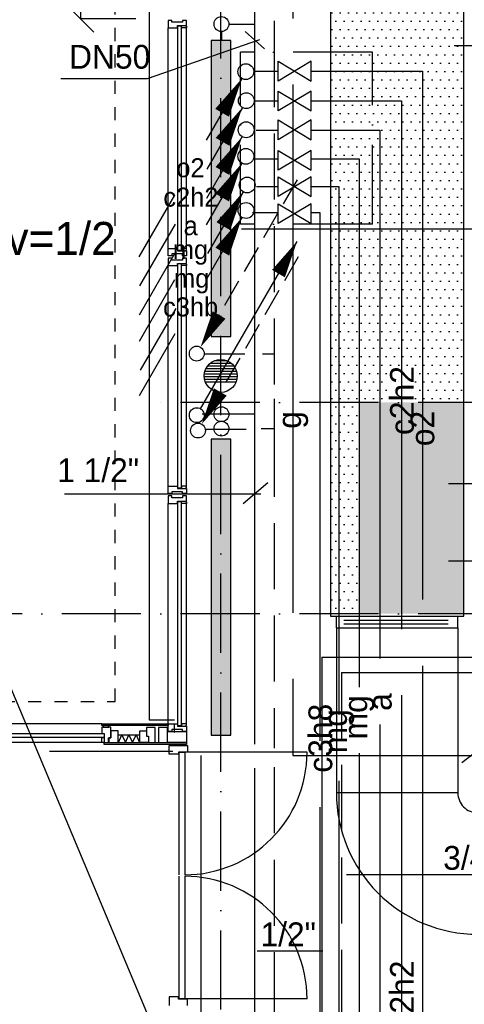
# Model space of a CAD drawing. Extents: x -866131 to -691536, y 173952 to 258052.
# Tile 64 of 160: x -817926 to -814557, y 239064 to 246518. Entities that reach past the tile are written whole.
import ezdxf
from ezdxf.enums import TextEntityAlignment as Align

# ---------------------------------------------------------------- set-up
doc = ezdxf.new("R2010")
doc.units = 0
doc.header["$LTSCALE"] = 100
for name, pattern in [('2322000', [45, 40, -5]), ('2322001', [45, 40, -5]), ('2322002', [45, 40, -5]), ('2322003', [45, 40, -5]), ('2322004', [45, 40, -5]), ('2322005', [45, 40, -5]), ('2322006', [45, 40, -5]), ('2322107', [2000, 1000, 1000]), ('2322108', [7, 5, -2]), ('2322134', [45, 40, -5]), ('DASHDOT', [9, 6, -1.5, 0, -1.5]), ('HIDDEN', [2, 1, -1])]:
    doc.linetypes.add(name, pattern=pattern)
doc.layers.get('0').update_dxf_attribs({"linetype": 'CONTINUOUS'})
doc.layers.get('DEFPOINTS').update_dxf_attribs({"linetype": 'CONTINUOUS'})
for name, color, linetype in [('AL$1----_MAATVOERING', 7, 'CONTINUOUS'), ('AL$7----_STRAMIEN', 1, 'DASHDOT'), ('AL21----_BUITENWAND', 4, 'CONTINUOUS'), ('AL21K---_ISOLATIE', 1, 'CONTINUOUS'), ('AL28----_KONSTRUKTIE', 3, 'CONTINUOUS'), ('AL31----_BUITENKOZ', 7, 'CONTINUOUS'), ('AL32----_DRAAIRICHTING', 1, 'CONTINUOUS'), ('ALXAA---_GEWBETON', 12, 'CONTINUOUS'), ('ALXOU---_GLAS', 7, 'CONTINUOUS'), ('BL$2----', 7, 'CONTINUOUS'), ('WI561---', 1, 'CONTINUOUS'), ('WL$1----', 4, 'CONTINUOUS'), ('WL541---', 4, 'CONTINUOUS'), ('WL561---', 4, 'CONTINUOUS'), ('WL561---_AANVOER', 4, 'CONTINUOUS'), ('WL561---_RETOUR', 4, 'CONTINUOUS'), ('WL570---', 3, 'CONTINUOUS'), ('WL570---_TOEVOER', 3, 'CONTINUOUS'), ('WM$1----', 1, 'CONTINUOUS'), ('WM541---', 1, 'CONTINUOUS'), ('WM570---', 1, 'CONTINUOUS')]:
    doc.layers.add(name, color=color, linetype=linetype)
doc.styles.add('BURO-018', font='BUROFONT.shx', dxfattribs={"height": 180})
doc.styles.add('BURO-025', font='BUROFONT.shx', dxfattribs={"height": 250})
doc.dimstyles.new('STABICAD', dxfattribs={"dimscale": 100, "dimtxt": 1.8, "dimasz": 0, "dimexe": 0, "dimexo": 2.5, "dimgap": 1.5, "dimtad": 0, "dimzin": 0, "dimtxsty": 'BURO-018', "dimtsz": 1, "dimcen": -3, "dimazin": 3, "dimtfac": 1, "dimtofl": 0, "dimtmove": 0, "dimatfit": 3, "dimtvp": 1.055556, "dimtolj": 1, "dimtzin": 0})

# ---------------------------------------------------------------- blocks, each defined once
blk = doc.blocks.new('LDV4')
at = {"color": 0, "linetype": 'CONTINUOUS'}
for p, q in [((-0.25, -0.433), (-2.5, -4.33)), ((-4.5, -7.794), (-6.75, -11.691))]:
    blk.add_line(p, q, dxfattribs=at)
blk.add_lwpolyline([(-0.25, -0.433, 0, 1, 0), (-1.5, -2.598, 1, 1, 0)], format="xyseb", dxfattribs=at)
blk.add_circle((0, 0), 0.5, dxfattribs=at)
at = {"color": 0, "linetype": 'CONTINUOUS', "style": 'BURO-018'}
blk.add_attdef('LD_TEXT1', text='', height=1.8, dxfattribs=at).set_placement((-3.5, -6.062), align=Align.MIDDLE)
blk = doc.blocks.new('3048301')
at = {"color": 0, "linetype": 'CONTINUOUS'}
for p, q in [((-2.5, 1.5), (2.5, -1.5)), ((-2.5, -1.5), (-2.5, 1.5)), ((2.5, 1.5), (-2.5, -1.5)), ((2.5, -1.5), (2.5, 1.5))]:
    blk.add_line(p, q, dxfattribs=at)
at = {"color": 0, "linetype": 'CONTINUOUS', "style": 'BURO-018', "flags": 1}
blk.add_attdef('CV_MATCODE', (0, 0), '', height=1.8, dxfattribs=at)
blk = doc.blocks.new('2322006-2')
at = {"layer": 'WM$1----', "color": 0, "style": 'BURO-018'}
blk.add_text('o2', height=180, rotation=90, dxfattribs=at).set_placement((18218.8, 69471.4), align=Align.MIDDLE)
blk = doc.blocks.new('2322001-3')
at = {"layer": 'WM$1----', "color": 0, "style": 'BURO-018'}
for p in [(18060.4, 69683.2), (18060.4, 65183.2)]:
    blk.add_text('c2h2', height=180, rotation=90, dxfattribs=at).set_placement(p, align=Align.MIDDLE)
blk = doc.blocks.new('2322002-4')
at = {"layer": 'WM$1----', "color": 0, "style": 'BURO-018'}
blk.add_text('a', height=180, rotation=90, dxfattribs=at).set_placement((17896.9, 67400.9), align=Align.MIDDLE)
blk = doc.blocks.new('2322003-8')
at = {"layer": 'WM$1----', "color": 0, "style": 'BURO-018'}
blk.add_text('mg', height=180, rotation=90, dxfattribs=at).set_placement((17738.6, 67285.2), align=Align.MIDDLE)
blk = doc.blocks.new('2322004-9')
at = {"layer": 'WM$1----', "color": 0, "style": 'BURO-018'}
blk.add_text('mg', height=180, rotation=90, dxfattribs=at).set_placement((17585.3, 67180.1), align=Align.MIDDLE)
blk = doc.blocks.new('2322401')
at = {"color": 0, "linetype": 'CONTINUOUS'}
for p, q in [((-0.5, 0.5, 1), (-0.5, 0.5)), ((-0.5, 0.5, 1), (-0.5, -0.5, 1)), ((0.5, 0.5, 1), (-0.5, 0.5, 1)), ((0.5, 0.5), (-0.5, 0.5)), ((-0.5, 0.5), (-0.5, -0.5)), ((0.5, 0.5, 1), (0.5, 0.5)), ((0.5, -0.5, 1), (0.5, 0.5, 1)), ((0.5, -0.5), (0.5, 0.5)), ((-0.5, -0.5, 1), (-0.5, -0.5)), ((-0.5, -0.5, 1), (0.5, -0.5, 1)), ((-0.5, -0.5), (0.5, -0.5)), ((0.5, -0.5, 1), (0.5, -0.5))]:
    blk.add_line(p, q, dxfattribs=at)
blk = doc.blocks.new('CVHATCH1')
at = {"color": 0, "linetype": 'CONTINUOUS'}
blk.add_solid([(-0.5, -0.5), (0.5, -0.5), (-0.5, 0.5), (0.5, 0.5)], dxfattribs=at)
blk = doc.blocks.new('CVRINFO2')
at = {"color": 0, "linetype": 'CONTINUOUS', "style": 'BURO-025'}
for tag, p in [('CV_TEXT125', (0, 0)), ('CV_TEXT225', (0, -4.167)), ('CV_TEXT325', (0, -8.333)), ('CV_TEXT425', (0, -12.5))]:
    blk.add_attdef(tag, p, '', height=2.5, dxfattribs=at)
blk = doc.blocks.new('LDV3108')
at = {"color": 0, "linetype": 'CONTINUOUS'}
for p, q in [((6.75, 11.691), (5.813, 10.068)), ((5.438, 9.418), (4.5, 7.794)), ((4.125, 7.145), (3.188, 5.521)), ((2.813, 4.871), (1.875, 3.248)), ((1.5, 2.598), (0.563, 0.974))]:
    blk.add_line(p, q, dxfattribs=at)
blk.add_lwpolyline([(0.25, 0.433, 0, 1, 0), (1.5, 2.598, 1, 1, 0)], format="xyseb", dxfattribs=at)
blk.add_circle((0, 0), 0.5, dxfattribs=at)
blk = doc.blocks.new('LDV1107')
at = {"color": 0, "linetype": 'CONTINUOUS'}
blk.add_line((0.25, 0.433), (6.75, 11.691), dxfattribs=at)
blk.add_lwpolyline([(6.75, 11.691, 0, 1, 0), (5.5, 9.526, 1, 1, 0)], format="xyseb", dxfattribs=at)
blk.add_circle((0, 0), 0.5, dxfattribs=at)
blk = doc.blocks.new('*D507')
at = {"color": 0, "linetype": 'BYBLOCK'}
for p, q in [((-817364.9, 248223.3), (-817564.9, 248423.3)), ((-817045.4, 248323.3), (-817464.9, 248323.3)), ((-817464.9, 248323.3), (-817464.9, 246523.3)), ((-817364.9, 246423.3), (-817564.9, 246623.3)), ((-817045.4, 246523.3), (-817464.9, 246523.3))]:
    blk.add_line(p, q, dxfattribs=at)
at = {"layer": 'DEFPOINTS', "color": 0, "linetype": 'BYBLOCK'}
for p in [(-816795.4, 248323.3), (-817464.9, 246523.3), (-816795.4, 246523.3)]:
    blk.add_point(p, dxfattribs=at)
at = {"color": 0, "linetype": 'BYBLOCK', "insert": (-817661.4, 247423.3), "char_height": 180, "attachment_point": 5, "rotation": 90, "style": 'BURO-018'}
blk.add_mtext('\\A1;1800', dxfattribs=at)
blk = doc.blocks.new('LU-2D-K-398')
at = {"color": 0, "linetype": 'CONTINUOUS'}
for p, q in [((-0.5, 460), (0.5, 460)), ((-0.5, -460), (0.5, -460))]:
    blk.add_line(p, q, dxfattribs=at)
blk = doc.blocks.new('LU-2D-B-1-3985A')
at = {"color": 0, "linetype": 'CONTINUOUS'}
for p, q in [((-460, 610), (460, 610)), ((-610, 460), (-610, -460))]:
    blk.add_line(p, q, dxfattribs=at)
for radius in [150, 1070]:
    blk.add_arc((-610, 610), radius, 270, 0, dxfattribs=at)
blk = doc.blocks.new('2322005-2')
at = {"layer": 'WM$1----', "color": 0, "style": 'BURO-018'}
blk.add_text('c3h8', height=180, rotation=90, dxfattribs=at).set_placement((-815651.5, 241078.6), align=Align.MIDDLE)
blk = doc.blocks.new('2322134-1')
at = {"layer": 'WM541---', "color": 0, "style": 'BURO-018'}
blk.add_text('g', height=180, rotation=90, dxfattribs=at).set_placement((-815856.7, 243488.2), align=Align.MIDDLE)

msp = doc.modelspace()

# ---------------------------------------------------------------- hatches: boundary and pattern name
at = {"layer": 'WM570---'}
h = msp.add_hatch(dxfattribs=at)
h.set_pattern_fill('DOTS', color=8, scale=40, style=0)
h.paths.add_polyline_path([(-815252.826, 245904.333), (-815252.826, 246127.675), (-815571.375, 246127.675), (-815571.375, 245904.333)], flags=17)
h.paths.add_polyline_path([(-814874.97, 246127.675), (-814874.97, 244932.514), (-814561.375, 244932.514), (-814561.375, 246693.657), (-815571.375, 246693.657), (-815571.375, 246271.228), (-815252.826, 246271.228), (-815252.826, 246127.675)])
h.paths.add_polyline_path([(-815033.34, 245904.333), (-815033.34, 244932.514), (-814874.97, 244932.514), (-814874.97, 246127.675), (-815252.826, 246127.675), (-815252.826, 245904.333)], flags=17)
h.paths.add_polyline_path([(-815033.34, 245904.333), (-815252.826, 245904.333), (-815252.826, 245682.254), (-815196.818, 245682.254), (-815196.818, 244932.514), (-815033.34, 244932.514)], flags=16)
h.paths.add_polyline_path([(-815252.826, 245682.254), (-815571.375, 245682.254), (-815571.375, 245465.28), (-815355.188, 245465.28), (-815355.188, 244971.228), (-815252.826, 244971.228)], flags=17)
h.paths.add_polyline_path([(-815355.188, 245465.28), (-815571.375, 245465.28), (-815571.375, 245254.949), (-815508.448, 245254.949), (-815508.448, 244971.228), (-815355.188, 244971.228)], flags=16)
h.paths.add_polyline_path([(-815571.375, 244971.228), (-815508.448, 244971.228), (-815508.448, 245254.949), (-815571.375, 245254.949)], flags=16)
h.paths.add_polyline_path([(-815508.448, 244932.514), (-815508.448, 244971.228), (-815571.375, 244971.228), (-815571.375, 244932.514)], flags=17)
h.paths.add_polyline_path([(-815355.188, 244932.514), (-815355.188, 244971.228), (-815508.448, 244971.228), (-815508.448, 244932.514)], flags=17)
h.paths.add_polyline_path([(-815196.818, 244932.514), (-815196.818, 245682.254), (-815252.826, 245682.254), (-815252.826, 244971.228), (-815355.188, 244971.228), (-815355.188, 244932.514)], flags=17)
h = msp.add_hatch(dxfattribs=at)
h.set_pattern_fill('DOTS', color=8, scale=40, style=0)
h.paths.add_polyline_path([(-815252.826, 245682.254), (-815252.826, 245904.333), (-815571.375, 245904.333), (-815571.375, 245682.254)])
h.paths.add_polyline_path([(-815252.826, 246127.675), (-815252.826, 246271.228), (-815571.375, 246271.228), (-815571.375, 246127.675)])
h = msp.add_hatch(dxfattribs=at)
h.set_pattern_fill('DOTS', color=8, scale=40, style=0)
h.paths.add_polyline_path([(-815571.375, 243621.228), (-815508.448, 243621.228), (-815508.448, 244932.514), (-815571.375, 244932.514)])
h.paths.add_polyline_path([(-815355.188, 244932.514), (-815508.448, 244932.514), (-815508.448, 243621.228), (-815355.188, 243621.228)])
h.paths.add_polyline_path([(-815196.818, 244932.514), (-815355.188, 244932.514), (-815355.188, 243621.228), (-815196.818, 243621.228)])
h.paths.add_polyline_path([(-815033.34, 244932.514), (-815196.818, 244932.514), (-815196.818, 243621.228), (-815033.34, 243621.228)])
h.paths.add_polyline_path([(-814874.97, 244932.514), (-815033.34, 244932.514), (-815033.34, 243621.228), (-814874.97, 243621.228)])
h.paths.add_polyline_path([(-814561.375, 244932.514), (-814874.97, 244932.514), (-814874.97, 243621.228), (-814561.375, 243621.228)])
h.paths.add_polyline_path([(-814893.68, 238843.262), (-814893.68, 239426.518), (-815172.999, 239426.518), (-815172.999, 238843.262)], flags=9)
h.paths.add_polyline_path([(-814893.68, 243343.262), (-814893.68, 243926.518), (-815172.999, 243926.518), (-815172.999, 243343.262)], flags=9)
h = msp.add_hatch(dxfattribs=at)
h.set_pattern_fill('DOTS', color=8, scale=40, style=0)
h.paths.add_polyline_path([(-815355.188, 242021.228), (-815196.818, 242021.228), (-815196.818, 243621.228), (-815355.188, 243621.228)])
h.paths.add_polyline_path([(-815196.818, 242021.228), (-815033.34, 242021.228), (-815033.34, 243621.228), (-815196.818, 243621.228)])
h.paths.add_polyline_path([(-815033.34, 242021.228), (-814874.97, 242021.228), (-814874.97, 243621.228), (-815033.34, 243621.228)])
h.paths.add_polyline_path([(-814561.375, 243621.228), (-814874.97, 243621.228), (-814874.97, 242021.228), (-814561.375, 242021.228)])
h.paths.add_polyline_path([(-814893.68, 238843.262), (-814893.68, 239426.518), (-815172.999, 239426.518), (-815172.999, 238843.262)], flags=9)
h.paths.add_polyline_path([(-814893.68, 243343.262), (-814893.68, 243926.518), (-815172.999, 243926.518), (-815172.999, 243343.262)], flags=9)
h.paths.add_polyline_path([(-856752.051, 190783.978), (-856752.051, 191097.876), (-857021.933, 191097.876), (-857021.933, 190783.978)], flags=9)
h.paths.add_polyline_path([(-856752.051, 195283.978), (-856752.051, 195597.876), (-857021.933, 195597.876), (-857021.933, 195283.978)], flags=9)
h.paths.add_polyline_path([(-856752.051, 199783.978), (-856752.051, 200097.876), (-857021.933, 200097.876), (-857021.933, 199783.978)], flags=9)
h.paths.add_polyline_path([(-814740.029, 238766.171), (-814740.029, 239080.069), (-815009.911, 239080.069), (-815009.911, 238766.171)], flags=9)
h.paths.add_polyline_path([(-814740.029, 243266.171), (-814740.029, 243580.069), (-815009.911, 243580.069), (-815009.911, 243266.171)], flags=9)
h = msp.add_hatch(dxfattribs=at)
h.set_pattern_fill('DOTS', color=8, scale=40, style=0)
h.paths.add_polyline_path([(-815355.188, 243621.228), (-815508.448, 243621.228), (-815508.448, 242021.228), (-815355.188, 242021.228)])
h.paths.add_polyline_path([(-815571.375, 242021.228), (-815508.448, 242021.228), (-815508.448, 243621.228), (-815571.375, 243621.228)])

# ---------------------------------------------------------------- linework, layer by layer
at = {"layer": 'AL$1----_MAATVOERING', "color": 8, "linetype": 'HIDDEN'}
for p, q in [((-817202.826, 241356.228), (-817202.826, 250821.228)), ((-822662.826, 241356.228), (-817202.826, 241356.228))]:
    msp.add_line(p, q, dxfattribs=at)
at = {"layer": 'AL$7----_STRAMIEN', "color": 1}
msp.add_line((-816402.826, 213821.228), (-816402.826, 252613.852), dxfattribs=at)
at = {"layer": 'AL$7----_STRAMIEN', "color": 8}
for p, q in [((-815252.826, 246271.228), (-816252.826, 246271.228)), ((-816252.826, 244971.228), (-816252.826, 246271.228)), ((-815252.826, 244971.228), (-815252.826, 246271.228)), ((-815252.826, 244971.228), (-816252.826, 244971.228))]:
    msp.add_line(p, q, dxfattribs=at)
at = {"layer": 'AL$7----_STRAMIEN', "color": 1}
for points in [[(-780102.826, 243621.228), (-816949.104, 243621.228)], [(-780102.826, 242021.228), (-818674.997, 242021.228)]]:
    msp.add_lwpolyline(points, dxfattribs=at)
at = {"layer": 'AL21----_BUITENWAND', "color": 8}
for p, q in [((-816942.826, 241216.366), (-816942.826, 250961.366)), ((-816752.826, 241216.366), (-816942.826, 241216.366)), ((-816662.826, 241045.366), (-816806.826, 241045.366)), ((-816776.826, 241030.366), (-816713.826, 241030.366)), ((-816716.65, 240045.116), (-816716.65, 240972.116)), ((-816716.65, 240972.116), (-816675.65, 240972.116)), ((-816713.826, 241030.366), (-816713.826, 241030.366)), ((-816713.826, 241030.366), (-816662.826, 241030.366)), ((-815748.65, 240972.116), (-816675.65, 240972.116)), ((-816675.65, 240972.116), (-816675.65, 240045.116)), ((-816662.826, 241045.366), (-816662.826, 241030.366)), ((-816716.65, 239106.116), (-816716.65, 240033.116)), ((-816675.65, 240033.116), (-816675.65, 239106.116)), ((-816722.65, 239121.116), (-816794.65, 239121.116)), ((-816794.65, 239121.116), (-816794.65, 239054.116)), ((-816722.65, 239104.116), (-816722.65, 239121.116)), ((-816655.65, 239104.116), (-816722.65, 239104.116)), ((-816675.65, 239106.116), (-816716.65, 239106.116)), ((-815748.65, 239106.116), (-816675.65, 239106.116)), ((-816655.65, 239054.116), (-816655.65, 239104.116)), ((-816655.65, 239054.116), (-816655.65, 239104.116))]:
    msp.add_line(p, q, dxfattribs=at)
msp.add_lwpolyline([(-816655.65, 241024.116), (-816655.65, 240974.116), (-816722.65, 240974.116), (-816722.65, 240957.116), (-816794.65, 240957.116), (-816794.65, 241024.116), (-816706.65, 241024.116), (-816706.65, 241024.116), (-816655.65, 241024.116), (-816655.65, 240974.116)], dxfattribs=at)
for centre, start, end in [((-816675.65, 240972.116), 270, 0), ((-816675.65, 239106.116), 0, 90)]:
    msp.add_arc(centre, 927, start, end, dxfattribs=at)
at = {"layer": 'AL21K---_ISOLATIE', "color": 8, "linetype": 'CONTINUOUS'}
for p, q in [((-817179.826, 241105.366), (-817015.826, 241105.366)), ((-817178.474, 241045.366), (-817152.493, 241105.366)), ((-817152.493, 241105.366), (-817125.159, 241045.366)), ((-817125.159, 241045.366), (-817097.826, 241105.366)), ((-817097.826, 241105.366), (-817070.493, 241045.366)), ((-817070.493, 241045.366), (-817043.159, 241105.366)), ((-817043.159, 241105.366), (-817017.179, 241045.366)), ((-817179.826, 241045.366), (-817015.826, 241045.366))]:
    msp.add_line(p, q, dxfattribs=at)
at = {"layer": 'AL28----_KONSTRUKTIE', "color": 8}
msp.add_circle((-816402.826, 243821.228), 125, dxfattribs=at)
at = {"layer": 'AL31----_BUITENKOZ', "color": 8, "linetype": 'CONTINUOUS'}
for p, q in [((-816795.826, 246512.366), (-816801.826, 246512.366)), ((-816801.826, 246512.366), (-816801.826, 246493.439)), ((-816801.826, 246493.439), (-816801.826, 246456.366)), ((-816781.826, 246512.366), (-816795.826, 246512.366)), ((-816772.826, 246512.366), (-816781.826, 246512.366)), ((-816781.826, 246512.366), (-816781.826, 246512.366)), ((-816772.826, 246498.366), (-816772.826, 246512.366)), ((-816692.826, 246498.366), (-816772.826, 246498.366)), ((-816682.826, 246512.366), (-816692.826, 246512.366)), ((-816692.826, 246512.366), (-816692.826, 246498.366)), ((-816668.826, 246512.366), (-816682.826, 246512.366)), ((-816682.826, 246512.366), (-816682.826, 246512.366)), ((-816662.826, 246512.366), (-816668.826, 246512.366)), ((-816662.826, 246473.366), (-816662.826, 246512.366)), ((-816801.826, 246456.366), (-816794.826, 246456.366)), ((-816794.826, 246456.366), (-816790.826, 246456.366)), ((-816790.826, 246456.366), (-816782.826, 246456.366)), ((-816782.826, 246456.366), (-816729.826, 246456.366)), ((-816729.826, 246456.366), (-816729.826, 246473.366)), ((-816729.826, 246473.366), (-816662.826, 246473.366)), ((-816699.826, 246473.366), (-816667.826, 246473.366)), ((-816699.826, 246456.366), (-816699.826, 246473.366)), ((-816662.826, 246456.366), (-816699.826, 246456.366)), ((-816667.826, 246473.366), (-816667.826, 246468.366)), ((-816667.826, 246468.366), (-816662.826, 246468.366)), ((-816662.826, 246468.366), (-816662.826, 246456.366)), ((-816801.826, 244749.294), (-816801.826, 244786.366)), ((-816801.826, 244786.366), (-816794.826, 244786.366)), ((-816794.826, 244786.366), (-816790.826, 244786.366)), ((-816790.826, 244786.366), (-816782.826, 244786.366)), ((-816782.826, 244786.366), (-816729.826, 244786.366)), ((-816729.826, 244786.366), (-816729.826, 244769.366)), ((-816662.826, 244786.366), (-816699.826, 244786.366)), ((-816699.826, 244786.366), (-816699.826, 244769.366)), ((-816667.826, 244769.366), (-816667.826, 244774.366)), ((-816667.826, 244774.366), (-816662.826, 244774.366)), ((-816662.826, 244774.366), (-816662.826, 244786.366)), ((-816801.826, 244730.366), (-816801.826, 244749.294)), ((-816795.826, 244730.366), (-816801.826, 244730.366)), ((-816795.826, 244712.366), (-816801.826, 244712.366)), ((-816801.826, 244712.366), (-816801.826, 244693.439)), ((-816782.326, 244730.366), (-816795.826, 244730.366)), ((-816781.826, 244712.366), (-816795.826, 244712.366)), ((-816772.826, 244730.366), (-816782.326, 244730.366)), ((-816782.326, 244730.366), (-816782.326, 244730.366)), ((-816772.826, 244712.366), (-816781.826, 244712.366)), ((-816781.826, 244712.366), (-816781.826, 244712.366)), ((-816692.826, 244744.366), (-816772.826, 244744.366)), ((-816772.826, 244744.366), (-816772.826, 244730.366)), ((-816772.826, 244698.366), (-816772.826, 244712.366)), ((-816729.826, 244769.366), (-816662.826, 244769.366)), ((-816699.826, 244769.366), (-816667.826, 244769.366)), ((-816692.826, 244730.366), (-816692.826, 244744.366)), ((-816682.826, 244730.366), (-816692.826, 244730.366)), ((-816682.826, 244712.366), (-816692.826, 244712.366)), ((-816692.826, 244712.366), (-816692.826, 244698.366)), ((-816668.826, 244730.366), (-816682.826, 244730.366)), ((-816682.826, 244730.366), (-816682.826, 244730.366)), ((-816668.826, 244712.366), (-816682.826, 244712.366)), ((-816682.826, 244712.366), (-816682.826, 244712.366)), ((-816662.826, 244730.366), (-816668.826, 244730.366)), ((-816662.826, 244712.366), (-816668.826, 244712.366)), ((-816662.826, 244769.366), (-816662.826, 244730.366)), ((-816662.826, 244673.366), (-816662.826, 244712.366)), ((-816801.826, 244693.439), (-816801.826, 244656.366)), ((-816801.826, 244656.366), (-816794.826, 244656.366)), ((-816794.826, 244656.366), (-816790.826, 244656.366)), ((-816790.826, 244656.366), (-816782.826, 244656.366)), ((-816782.826, 244656.366), (-816729.826, 244656.366)), ((-816692.826, 244698.366), (-816772.826, 244698.366)), ((-816729.826, 244656.366), (-816729.826, 244673.366)), ((-816729.826, 244673.366), (-816662.826, 244673.366)), ((-816699.826, 244673.366), (-816667.826, 244673.366)), ((-816699.826, 244656.366), (-816699.826, 244673.366)), ((-816662.826, 244656.366), (-816699.826, 244656.366)), ((-816667.826, 244673.366), (-816667.826, 244668.366)), ((-816667.826, 244668.366), (-816662.826, 244668.366)), ((-816662.826, 244668.366), (-816662.826, 244656.366)), ((-816801.826, 242949.294), (-816801.826, 242986.366)), ((-816801.826, 242986.366), (-816794.826, 242986.366)), ((-816794.826, 242986.366), (-816790.826, 242986.366)), ((-816790.826, 242986.366), (-816782.826, 242986.366)), ((-816782.826, 242986.366), (-816729.826, 242986.366)), ((-816729.826, 242986.366), (-816729.826, 242969.366)), ((-816662.826, 242986.366), (-816699.826, 242986.366)), ((-816699.826, 242986.366), (-816699.826, 242969.366)), ((-816662.826, 242974.366), (-816662.826, 242986.366)), ((-816801.826, 242930.366), (-816801.826, 242949.294)), ((-816795.826, 242930.366), (-816801.826, 242930.366)), ((-816795.826, 242912.366), (-816801.826, 242912.366)), ((-816801.826, 242912.366), (-816801.826, 242893.439)), ((-816782.326, 242930.366), (-816795.826, 242930.366)), ((-816781.826, 242912.366), (-816795.826, 242912.366)), ((-816772.826, 242930.366), (-816782.326, 242930.366)), ((-816782.326, 242930.366), (-816782.326, 242930.366)), ((-816772.826, 242912.366), (-816781.826, 242912.366)), ((-816781.826, 242912.366), (-816781.826, 242912.366)), ((-816692.826, 242944.366), (-816772.826, 242944.366)), ((-816772.826, 242944.366), (-816772.826, 242930.366)), ((-816772.826, 242898.366), (-816772.826, 242912.366)), ((-816729.826, 242969.366), (-816662.826, 242969.366)), ((-816699.826, 242969.366), (-816667.826, 242969.366)), ((-816692.826, 242930.366), (-816692.826, 242944.366)), ((-816682.826, 242930.366), (-816692.826, 242930.366)), ((-816682.826, 242912.366), (-816692.826, 242912.366)), ((-816692.826, 242912.366), (-816692.826, 242898.366)), ((-816668.826, 242930.366), (-816682.826, 242930.366)), ((-816682.826, 242930.366), (-816682.826, 242930.366)), ((-816668.826, 242912.366), (-816682.826, 242912.366)), ((-816682.826, 242912.366), (-816682.826, 242912.366)), ((-816662.826, 242930.366), (-816668.826, 242930.366)), ((-816662.826, 242912.366), (-816668.826, 242912.366)), ((-816667.826, 242969.366), (-816667.826, 242974.366)), ((-816667.826, 242974.366), (-816662.826, 242974.366)), ((-816662.826, 242969.366), (-816662.826, 242930.366)), ((-816662.826, 242873.366), (-816662.826, 242912.366)), ((-816801.826, 242893.439), (-816801.826, 242856.366)), ((-816801.826, 242856.366), (-816794.826, 242856.366)), ((-816794.826, 242856.366), (-816790.826, 242856.366)), ((-816790.826, 242856.366), (-816782.826, 242856.366)), ((-816782.826, 242856.366), (-816729.826, 242856.366)), ((-816692.826, 242898.366), (-816772.826, 242898.366)), ((-816729.826, 242856.366), (-816729.826, 242873.366)), ((-816729.826, 242873.366), (-816662.826, 242873.366)), ((-816699.826, 242873.366), (-816667.826, 242873.366)), ((-816699.826, 242856.366), (-816699.826, 242873.366)), ((-816662.826, 242856.366), (-816699.826, 242856.366)), ((-816667.826, 242873.366), (-816667.826, 242868.366)), ((-816667.826, 242868.366), (-816662.826, 242868.366)), ((-816662.826, 242868.366), (-816662.826, 242856.366)), ((-817015.826, 241045.366), (-817015.826, 241135.366)), ((-817015.826, 241135.366), (-816965.826, 241135.366)), ((-816898.826, 241159.366), (-816965.826, 241159.366)), ((-816965.826, 241159.366), (-816965.826, 241094.366)), ((-816965.826, 241135.366), (-816965.826, 241094.366)), ((-816898.826, 241080.366), (-816898.826, 241159.366)), ((-816873.826, 241159.366), (-816873.826, 241045.366)), ((-816806.826, 241159.366), (-816873.826, 241159.366)), ((-816806.826, 241045.366), (-816806.826, 241159.366)), ((-816806.826, 241045.366), (-816806.826, 241130.366)), ((-816806.826, 241130.366), (-816662.826, 241130.366)), ((-816801.826, 241149.294), (-816801.826, 241186.366)), ((-816801.826, 241186.366), (-816794.826, 241186.366)), ((-816801.826, 241130.366), (-816801.826, 241149.294)), ((-816795.826, 241130.366), (-816801.826, 241130.366)), ((-816782.326, 241130.366), (-816795.826, 241130.366)), ((-816794.826, 241186.366), (-816790.826, 241186.366)), ((-816790.826, 241186.366), (-816782.826, 241186.366)), ((-816782.826, 241186.366), (-816729.826, 241186.366)), ((-816772.826, 241130.366), (-816782.326, 241130.366)), ((-816782.326, 241130.366), (-816782.326, 241130.366)), ((-816692.826, 241144.366), (-816772.826, 241144.366)), ((-816772.826, 241144.366), (-816772.826, 241130.366)), ((-816729.826, 241186.366), (-816729.826, 241169.366)), ((-816729.826, 241169.366), (-816662.826, 241169.366)), ((-816662.826, 241186.366), (-816699.826, 241186.366)), ((-816699.826, 241186.366), (-816699.826, 241169.366)), ((-816699.826, 241169.366), (-816667.826, 241169.366)), ((-816692.826, 241130.366), (-816692.826, 241144.366)), ((-816682.826, 241130.366), (-816692.826, 241130.366)), ((-816668.826, 241130.366), (-816682.826, 241130.366)), ((-816682.826, 241130.366), (-816682.826, 241130.366)), ((-816662.826, 241130.366), (-816668.826, 241130.366)), ((-816667.826, 241169.366), (-816667.826, 241174.366)), ((-816667.826, 241174.366), (-816662.826, 241174.366)), ((-816662.826, 241174.366), (-816662.826, 241186.366)), ((-816662.826, 241169.366), (-816662.826, 241130.366)), ((-816662.826, 241130.366), (-816662.826, 241045.366)), ((-816965.826, 241094.366), (-816948.826, 241094.366)), ((-816965.826, 241094.366), (-816948.826, 241094.366)), ((-816948.826, 241094.366), (-816948.826, 241045.366)), ((-816948.826, 241094.366), (-816948.826, 241045.366)), ((-816898.826, 241045.366), (-816898.826, 241080.366)), ((-816948.826, 241045.366), (-817015.826, 241045.366)), ((-816948.826, 241045.366), (-816913.826, 241045.366)), ((-816913.826, 241045.366), (-816898.826, 241045.366)), ((-816873.826, 241045.366), (-816806.826, 241045.366))]:
    msp.add_line(p, q, dxfattribs=at)
at = {"layer": 'AL31----_BUITENKOZ', "color": 8}
for p, q in [((-816801.826, 244786.366), (-816801.826, 246456.366)), ((-816662.826, 244786.366), (-816662.826, 246456.366)), ((-816801.826, 242986.366), (-816801.826, 244656.366)), ((-816662.826, 242986.366), (-816662.826, 244656.366)), ((-816801.826, 241186.366), (-816801.826, 242856.366)), ((-816662.826, 241186.366), (-816662.826, 242856.366)), ((-817302.826, 241186.366), (-818202.826, 241186.366)), ((-817302.826, 241174.366), (-817302.826, 241186.366)), ((-817302.826, 241186.366), (-816801.826, 241186.366)), ((-816801.826, 241174.366), (-817302.826, 241174.366)), ((-817235.826, 241161.366), (-817302.826, 241161.366)), ((-817302.826, 241161.366), (-817302.826, 241114.366)), ((-817249.826, 241174.366), (-817292.826, 241174.366)), ((-817292.826, 241174.366), (-817292.826, 241161.366)), ((-817292.826, 241161.366), (-817249.826, 241161.366)), ((-817249.826, 241161.366), (-817249.826, 241174.366)), ((-817235.826, 241080.366), (-817235.826, 241161.366)), ((-817179.826, 241135.366), (-817235.826, 241135.366)), ((-817235.826, 241135.366), (-817235.826, 241080.366)), ((-817179.826, 241045.366), (-817179.826, 241135.366)), ((-816801.826, 241186.366), (-816801.826, 241174.366)), ((-816752.826, 241121.366), (-816752.826, 241186.366)), ((-817302.826, 241047.366), (-818202.826, 241047.366)), ((-817302.826, 241114.366), (-817285.826, 241114.366)), ((-817302.826, 241047.366), (-817302.826, 241084.366)), ((-817302.826, 241084.366), (-817285.826, 241084.366)), ((-817285.826, 241047.366), (-817302.826, 241047.366)), ((-817285.826, 241114.366), (-817285.826, 241047.366)), ((-817285.826, 241084.366), (-817285.826, 241047.366)), ((-817285.826, 241047.366), (-817252.826, 241047.366)), ((-817252.826, 241047.366), (-817252.826, 241080.366)), ((-817252.826, 241080.366), (-817235.826, 241080.366)), ((-817235.826, 241080.366), (-817250.826, 241080.366)), ((-817250.826, 241080.366), (-817250.826, 241045.366)), ((-817285.826, 241030.366), (-817285.826, 241045.366)), ((-817285.826, 241045.366), (-816662.826, 241045.366)), ((-816662.826, 241030.366), (-817285.826, 241030.366)), ((-817250.826, 241045.366), (-817179.826, 241045.366))]:
    msp.add_line(p, q, dxfattribs=at)
at = {"layer": 'AL32----_DRAAIRICHTING', "color": 8}
msp.add_line((-817699.826, 240980.366), (-816765.826, 240980.366), dxfattribs=at)
at = {"layer": 'ALXAA---_GEWBETON', "color": 8}
for p, q in [((-816502.288, 243896.94), (-816303.365, 243896.94)), ((-816483.226, 243916.94), (-816322.427, 243916.94)), ((-816450.108, 243936.94), (-816355.545, 243936.94)), ((-816527.753, 243816.94), (-816277.9, 243816.94)), ((-816526.835, 243836.94), (-816278.818, 243836.94)), ((-816522.616, 243856.94), (-816283.036, 243856.94)), ((-816514.724, 243876.94), (-816290.929, 243876.94)), ((-816525.444, 243796.94), (-816280.208, 243796.94)), ((-816519.718, 243776.94), (-816285.935, 243776.94))]:
    msp.add_line(p, q, dxfattribs=at)
at = {"layer": 'ALXOU---_GLAS', "color": 8}
for p, q in [((-816727.826, 246471.366), (-816701.826, 246471.366)), ((-816727.826, 244771.366), (-816727.826, 246471.366)), ((-816701.826, 246471.366), (-816701.826, 244771.366)), ((-816701.826, 244771.366), (-816727.826, 244771.366)), ((-816727.826, 244671.366), (-816701.826, 244671.366)), ((-816727.826, 242971.366), (-816727.826, 244671.366)), ((-816701.826, 244671.366), (-816701.826, 242971.366)), ((-816701.826, 242971.366), (-816727.826, 242971.366)), ((-816727.826, 242871.366), (-816701.826, 242871.366)), ((-816727.826, 241171.366), (-816727.826, 242871.366)), ((-816701.826, 242871.366), (-816701.826, 241171.366)), ((-816701.826, 241171.366), (-816727.826, 241171.366)), ((-818219.826, 241114.366), (-817285.826, 241114.366)), ((-817285.826, 241084.366), (-818219.826, 241084.366)), ((-817285.826, 241114.366), (-817285.826, 241084.366))]:
    msp.add_line(p, q, dxfattribs=at)
at = {"layer": 'BL$2----', "color": 3, "linetype": 'CONTINUOUS'}
msp.add_line((-815571.375, 242003.657), (-814561.375, 242003.657), dxfattribs=at)
at = {"layer": 'BL$2----', "color": 1}
for p, q in [((-815470.448, 241972.056), (-814678.808, 241972.056)), ((-815470.448, 241944.293), (-814678.808, 241944.293))]:
    msp.add_line(p, q, dxfattribs=at)
at = {"layer": 'WI561---', "color": 4}
msp.add_line((-816394.885, 246358.541), (-816394.885, 246422.878), dxfattribs=at)
at = {"layer": 'WL$1----', "linetype": '2322000'}
for p, q in [((-816149.8, 246127.675), (-815966.884, 246127.675)), ((-815716.788, 246127.675), (-814874.97, 246127.675)), ((-816140.432, 245904.333), (-815966.884, 245904.333)), ((-815716.788, 245904.333), (-815033.34, 245904.333)), ((-816133.78, 245682.254), (-815966.884, 245682.254)), ((-815716.788, 245682.254), (-815196.818, 245682.254)), ((-816145.727, 245465.28), (-815966.884, 245465.28)), ((-815716.788, 245465.28), (-815355.188, 245465.28)), ((-816132.423, 245254.949), (-815966.884, 245254.949)), ((-815716.788, 245254.949), (-815508.448, 245254.949)), ((-816163.104, 245057.63), (-815966.884, 245057.63)), ((-815716.788, 245057.63), (-815651.492, 245057.63))]:
    msp.add_line(p, q, dxfattribs=at)
at = {"layer": 'WL$1----', "linetype": '2322006'}
msp.add_line((-814874.97, 246127.675), (-814874.97, 236218.565), dxfattribs=at)
at = {"layer": 'WL$1----', "linetype": '2322001'}
msp.add_line((-815033.34, 245904.333), (-815033.34, 236865.447), dxfattribs=at)
at = {"layer": 'WL$1----', "linetype": '2322002'}
msp.add_line((-815196.818, 245682.254), (-815196.818, 237022.88), dxfattribs=at)
at = {"layer": 'WL$1----', "linetype": '2322003'}
msp.add_line((-815355.188, 245465.28), (-815355.188, 237008.568), dxfattribs=at)
at = {"layer": 'WL$1----', "linetype": '2322004'}
msp.add_line((-815508.448, 245254.949), (-815508.448, 237008.568), dxfattribs=at)
at = {"layer": 'WL$1----', "linetype": '2322005'}
msp.add_line((-815651.492, 245057.63), (-815651.492, 237099.578), dxfattribs=at)
at = {"layer": 'WL541---', "linetype": '2322134'}
for p, q in [((-815856.702, 250527.445), (-815856.702, 240948.978)), ((-816552.826, 240948.978), (-816552.826, 228735.22)), ((-815856.702, 240948.978), (-801581.86, 240948.978))]:
    msp.add_line(p, q, dxfattribs=at)
at = {"layer": 'WL561---', "color": 1}
msp.add_line((-816538.921, 237997.401), (-818757.136, 243278.744), dxfattribs=at)
at = {"layer": 'WL561---_AANVOER', "linetype": '2322107'}
for p, q in [((-816146.932, 250159.539), (-816146.932, 243266.075)), ((-816340.953, 246484.528), (-816146.932, 246484.528)), ((-816542.945, 243534.417), (-816146.932, 243534.417)), ((-816095.637, 243421.971), (-815998.627, 243421.971)), ((-816146.932, 243303.164), (-816146.932, 241033.151)), ((-815636.879, 241693.425), (-815636.879, 218349.359)), ((-815636.879, 241693.425), (-814320.769, 241693.425)), ((-816146.932, 240851.572), (-816146.932, 237166.002))]:
    msp.add_line(p, q, dxfattribs=at)
at = {"layer": 'WL561---_AANVOER'}
for p, q in [((-816522.702, 243417.262), (-816209.408, 243417.262)), ((-815486.879, 241576.27), (-814170.769, 241576.27))]:
    msp.add_line(p, q, dxfattribs=at)
at = {"layer": 'WL561---_RETOUR', "linetype": '2322108'}
for p, q in [((-815996.932, 250009.539), (-815996.932, 246355.723)), ((-815996.932, 246355.723), (-815996.932, 243396.155)), ((-816530.735, 243989.321), (-816221.386, 243988.997)), ((-816085.453, 243988.854), (-815998.994, 243988.764)), ((-815996.932, 243646.627), (-815996.932, 243525.698)), ((-816340.953, 243533.129), (-816231.433, 243533.129)), ((-815996.932, 243406.891), (-815996.932, 241004.099)), ((-815486.879, 241576.27), (-815486.879, 218499.359)), ((-815996.932, 240858.835), (-815996.932, 237158.846))]:
    msp.add_line(p, q, dxfattribs=at)
at = {"layer": 'WL561---_RETOUR', "color": 1}
for centre in [(-816397.203, 246484.528), (-816397.203, 243531.223), (-816397.203, 243421.971)]:
    msp.add_circle(centre, 56.25, dxfattribs=at)
at = {"layer": 'WL570---', "color": 1}
for p, q in [((-816218.257, 246429.233), (-816072.181, 246296.502)), ((-816957.741, 246071.622), (-816107.588, 246367.955)), ((-817614.785, 246071.622), (-816956.508, 246071.622)), ((-813431.378, 244932.514), (-816245.228, 244932.514)), ((-816231.869, 242855.448), (-816045.955, 243014.725)), ((-817585.725, 242928.524), (-816099.073, 242928.524))]:
    msp.add_line(p, q, dxfattribs=at)
at = {"layer": 'WL570---_TOEVOER', "color": 3, "linetype": 'CONTINUOUS'}
for p, q in [((-815571.375, 246693.657), (-815571.375, 242003.657)), ((-814561.375, 242003.657), (-814561.375, 246693.657)), ((-815526.375, 241913.657), (-815526.375, 242003.657)), ((-814606.375, 241913.657), (-814606.375, 242003.657)), ((-815526.375, 241913.657), (-814606.375, 241913.657))]:
    msp.add_line(p, q, dxfattribs=at)
at = {"layer": 'WM570---'}
for p, q in [((-814633.259, 246323.646), (-811698.846, 246323.646)), ((-814676.473, 243007.101), (-812500.571, 243007.101)), ((-814676.473, 242420.505), (-812136.205, 242420.505)), ((-814577.105, 240894.841), (-814405.548, 241026.743))]:
    msp.add_line(p, q, dxfattribs=at)
at = {"layer": 'WM570---', "linetype": 'CONTINUOUS'}
for p, q in [((-815450.319, 240047.078), (-814245.142, 240047.078)), ((-816126.122, 239468.394), (-815629.308, 239468.394))]:
    msp.add_line(p, q, dxfattribs=at)

# ---------------------------------------------------------------- block references
at = {"layer": 'WI561---'}
ref = msp.add_blockref('CVRINFO2', (-820441.491, 245570.047, 120), dxfattribs=dict(at, xscale=100, yscale=100, zscale=100))
ref.add_attrib('CV_TEXT125', '3x%%u2240-400-22', (-820441.491, 245570.047, 120), dxfattribs={"layer": '0', "color": 2, "linetype": 'CONTINUOUS', "height": 250, "style": 'BURO-025'})
ref.add_attrib('CV_TEXT225', 'Q=4173 W', (-820441.491, 245153.38, 120), dxfattribs={"layer": '0', "color": 2, "linetype": 'CONTINUOUS', "height": 250, "style": 'BURO-025'})
ref.add_attrib('CV_TEXT325', '2xThV=1/2+1xRv=1/2', (-820441.491, 244736.713, 120), dxfattribs={"layer": '0', "color": 2, "linetype": 'CONTINUOUS', "height": 250, "style": 'BURO-025'})
at = {"layer": 'WL$1----', "color": 2, "xscale": 50, "yscale": 50, "zscale": 50}
for p in [(-815841.788, 246128.136), (-815841.788, 245903.039), (-815841.788, 245684.562), (-815841.788, 245452.844), (-815841.788, 245254.229), (-815841.788, 245048.993)]:
    msp.add_blockref('3048301', p, dxfattribs=at)
at = {"layer": 'WL$1----', "color": 2}
ref = msp.add_blockref('LDV4', (-816212.274, 246124.757), dxfattribs=dict(at, xscale=120, yscale=120, zscale=120))
ref.add_attrib('LD_TEXT1', 'o2', dxfattribs={"layer": '0', "color": 1, "linetype": 'CONTINUOUS', "height": 144, "style": 'BURO-018'}).set_placement((-816632.274, 245397.296), align=Align.MIDDLE)
ref = msp.add_blockref('LDV4', (-816208.817, 245905.081), dxfattribs=dict(at, xscale=120, yscale=120, zscale=120))
ref.add_attrib('LD_TEXT1', 'c2h2', dxfattribs={"layer": '0', "color": 1, "linetype": 'CONTINUOUS', "height": 144, "style": 'BURO-018'}).set_placement((-816628.817, 245177.62), align=Align.MIDDLE)
ref = msp.add_blockref('LDV4', (-816210.04, 245684.601), dxfattribs=dict(at, xscale=120, yscale=120, zscale=120))
ref.add_attrib('LD_TEXT1', 'a', dxfattribs={"layer": '0', "color": 1, "linetype": 'CONTINUOUS', "height": 144, "style": 'BURO-018'}).set_placement((-816630.04, 244957.14), align=Align.MIDDLE)
ref = msp.add_blockref('LDV4', (-816211.989, 245483.531), dxfattribs=dict(at, xscale=120, yscale=120, zscale=120))
ref.add_attrib('LD_TEXT1', 'mg', dxfattribs={"layer": '0', "color": 1, "linetype": 'CONTINUOUS', "height": 144, "style": 'BURO-018'}).set_placement((-816631.989, 244756.07), align=Align.MIDDLE)
ref = msp.add_blockref('LDV4', (-816202.898, 245266.464), dxfattribs=dict(at, xscale=120, yscale=120, zscale=120))
ref.add_attrib('LD_TEXT1', 'mg', dxfattribs={"layer": '0', "color": 1, "linetype": 'CONTINUOUS', "height": 144, "style": 'BURO-018'}).set_placement((-816622.898, 244539.003), align=Align.MIDDLE)
ref = msp.add_blockref('LDV4', (-816210.765, 245073.886), dxfattribs=dict(at, xscale=120, yscale=120, zscale=120))
ref.add_attrib('LD_TEXT1', 'c3hb', dxfattribs={"layer": '0', "color": 1, "linetype": 'CONTINUOUS', "height": 144, "style": 'BURO-018'}).set_placement((-816630.765, 244346.424), align=Align.MIDDLE)
at = {"layer": 'WL561---', "xscale": 2240, "yscale": 150, "zscale": 400, "rotation": 90}
for p in [(-816400.492, 245240.211, 120), (-816400.492, 242222.515, 120)]:
    msp.add_blockref('2322401', p, dxfattribs=at)
at = {"layer": 'WL561---', "color": 4, "xscale": 2240, "yscale": 150, "zscale": 2240, "rotation": 90}
for p in [(-816400.492, 245240.211, 120), (-816400.492, 242222.515, 120)]:
    msp.add_blockref('CVHATCH1', p, dxfattribs=at)
at = {"layer": 'WL561---_AANVOER', "color": 2, "xscale": 112.5, "yscale": 112.5, "zscale": 112.5}
msp.add_blockref('LDV1107', (-816584.198, 243524.056), dxfattribs=at)
at = {"layer": 'WL561---_RETOUR', "color": 2, "xscale": 112.5, "yscale": 112.5, "zscale": 112.5}
for p in [(-816584.198, 243990.138), (-816574.822, 243407.573)]:
    msp.add_blockref('LDV3108', p, dxfattribs=at)
at = {"layer": 'WL570---_TOEVOER', "linetype": 'CONTINUOUS', "xscale": 1248.894082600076, "rotation": 270}
msp.add_blockref('LU-2D-K-398', (-815066.375, 241289.21), dxfattribs=at)
at = {"layer": 'WL570---_TOEVOER', "linetype": 'CONTINUOUS', "rotation": 270}
msp.add_blockref('LU-2D-B-1-3985A', (-815066.375, 240054.763), dxfattribs=at)
at = {"layer": 'WM$1----', "color": 1}
for name in ['2322001-3', '2322006-2', '2322003-8', '2322002-4']:
    msp.add_blockref(name, (-833093.746, 173951.691), dxfattribs=at)
at = {"layer": 'WM$1----'}
for name, p in [('2322005-2', (0, 0)), ('2322004-9', (-833093.746, 173951.691))]:
    msp.add_blockref(name, p, dxfattribs=at)
at = {"layer": 'WM541---'}
msp.add_blockref('2322134-1', (0, 0), dxfattribs=at)

# ---------------------------------------------------------------- texts
at = {"layer": 'WL570---', "color": 1, "style": 'BURO-018'}
for s, p in [('DN50', (-817551.919, 246146.96)), ('1 1/2"', (-817642.375, 243017.135))]:
    msp.add_text(s, height=180, dxfattribs=at).set_placement(p)
at = {"layer": 'WM570---', "linetype": 'CONTINUOUS', "style": 'BURO-018'}
for s, p in [('3/4"', (-814717.41, 240082.843)), ('1/2"', (-816101.577, 239504.159))]:
    msp.add_text(s, height=180, dxfattribs=at).set_placement(p)

# ---------------------------------------------------------------- dimensions: what is measured, and where the dimension line sits
at = {"layer": 'WM570---'}
dim = msp.add_linear_dim(base=(-817464.861, 246523.316), p1=(-816795.362, 248323.316), p2=(-816795.362, 246523.316), angle=90, text='1800', dimstyle='STABICAD', dxfattribs=at)
dim.commit()
dim.dimension.update_dxf_attribs({"geometry": '*D507', "text_midpoint": (-817661.42, 247423.316)})

doc.saveas('drawing.dxf')
